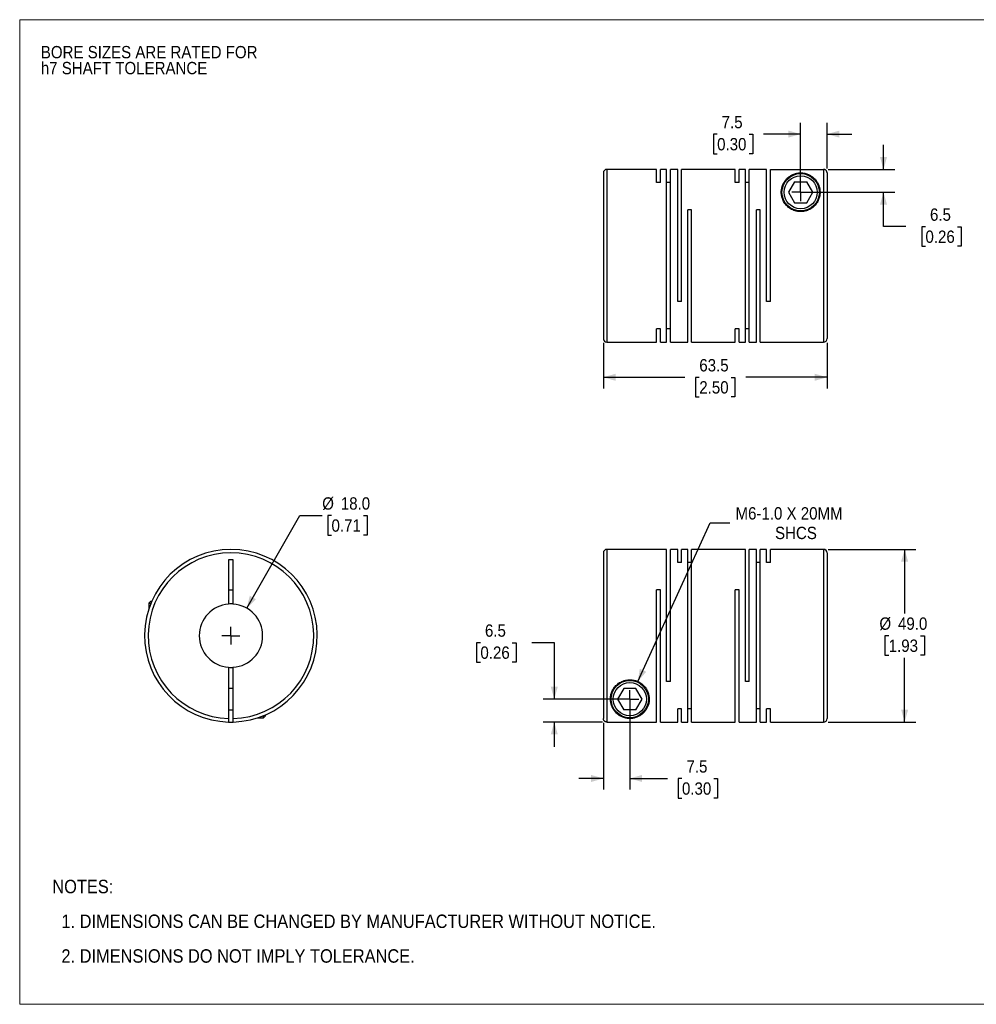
# Model space of a CAD drawing. Header units: millimetres. Extents: x 0 to 432, y 0 to 279.
# Tile 1 of 2: x 0 to 272, y 0 to 279. Entities that reach past the tile are written whole.
import ezdxf

# ---------------------------------------------------------------- set-up
doc = ezdxf.new("R2010")
doc.units = ezdxf.units.MM
doc.linetypes.add('SLD-Solid', pattern=[0])
doc.layers.add('SLD-0', color=7, linetype='SLD-Solid', lineweight=25)
doc.layers.add('TEXT', color=140, linetype='SLD-Solid', lineweight=25)
doc.styles.add('SLDTEXTSTYLE0', font='GOTHIC.TTF', dxfattribs={"width": 0.913})
doc.dimstyles.new('SLDDIMSTYLE0', dxfattribs={"dimtxt": 3.5, "dimasz": 3.5, "dimexe": 0, "dimexo": 0.0625, "dimgap": 0.875, "dimtad": 0, "dimtih": 1, "dimtoh": 1, "dimdec": 1, "dimrnd": 1e-09, "dimzin": 4, "dimdsep": 46, "dimtxsty": 'SLDTEXTSTYLE0', "dimsah": 1, "dimcen": 0, "dimadec": 0, "dimazin": 1, "dimtfac": 1, "dimtdec": 1, "dimtofl": 0, "dimtmove": 0, "dimatfit": 3, "dimfxl": 0, "dimfrac": 2, "dimtolj": 1, "dimtzin": 12, "dimarcsym": 0})
doc.dimstyles.new('SLDDIMSTYLE1', dxfattribs={"dimtxt": 3.5, "dimasz": 3.5, "dimexe": 0, "dimexo": 0.0625, "dimgap": 0.875, "dimtad": 0, "dimtih": 1, "dimtoh": 1, "dimdec": 1, "dimrnd": 1e-09, "dimzin": 12, "dimdsep": 46, "dimtxsty": 'SLDTEXTSTYLE0', "dimsah": 1, "dimcen": 0.09, "dimadec": 0, "dimazin": 3, "dimtfac": 1, "dimtdec": 1, "dimtmove": 0, "dimatfit": 0, "dimfxl": 0, "dimfrac": 2, "dimtolj": 1, "dimtzin": 12, "dimarcsym": 0})
doc.dimstyles.new('SLDDIMSTYLE2', dxfattribs={"dimtxt": 3.5, "dimasz": 3.5, "dimexe": 0, "dimexo": 0.0625, "dimgap": 0.875, "dimtad": 0, "dimtih": 1, "dimtoh": 1, "dimdec": 1, "dimrnd": 1e-09, "dimzin": 4, "dimdsep": 46, "dimtxsty": 'SLDTEXTSTYLE0', "dimsah": 1, "dimcen": 0.09, "dimadec": 0, "dimazin": 1, "dimtfac": 1, "dimtdec": 1, "dimtofl": 0, "dimtmove": 0, "dimatfit": 3, "dimfxl": 0, "dimfrac": 2, "dimtolj": 1, "dimtzin": 12, "dimarcsym": 0})
doc.dimstyles.new('SLDDIMSTYLE3', dxfattribs={"dimtxt": 3.5, "dimasz": 3.5, "dimexe": 0, "dimexo": 0.0625, "dimgap": 0.875, "dimtad": 0, "dimtih": 1, "dimtoh": 1, "dimdec": 1, "dimrnd": 1e-09, "dimzin": 12, "dimdsep": 46, "dimtxsty": 'SLDTEXTSTYLE0', "dimsah": 1, "dimcen": 0, "dimadec": 0, "dimazin": 3, "dimtfac": 1, "dimtdec": 1, "dimtofl": 0, "dimtmove": 0, "dimatfit": 3, "dimfxl": 0, "dimfrac": 2, "dimtolj": 1, "dimtzin": 12, "dimarcsym": 0})
doc.dimstyles.new('SLDDIMSTYLE4', dxfattribs={"dimtxt": 3.5, "dimasz": 3.5, "dimexe": 0, "dimexo": 0.0625, "dimgap": 0.875, "dimtad": 0, "dimtih": 1, "dimtoh": 1, "dimdec": 1, "dimrnd": 1e-09, "dimzin": 12, "dimdsep": 46, "dimtxsty": 'SLDTEXTSTYLE0', "dimsah": 1, "dimcen": 0.09, "dimadec": 0, "dimazin": 3, "dimtfac": 1, "dimtdec": 1, "dimtofl": 0, "dimtmove": 0, "dimatfit": 3, "dimfxl": 0, "dimfrac": 2, "dimtolj": 1, "dimtzin": 12, "dimarcsym": 0})

# ---------------------------------------------------------------- blocks, each defined once
blk = doc.blocks.new('Block2')
at = {"color": 7, "linetype": 'SLD-Solid', "lineweight": 18}
for p, q in [((0, 279.4), (431.8, 279.4)), ((0, 279.4), (0, 0)), ((431.8, 279.4), (431.8, 0)), ((0, 0), (431.8, 0))]:
    blk.add_line(p, q, dxfattribs=at)
blk = doc.blocks.new('SW_NOTE_0_2')
at = {"layer": 'SLD-0', "color": 0, "char_height": 3.5, "attachment_point": 1, "style": 'SLDTEXTSTYLE0'}
for s, insert in [('BORE SIZES ARE RATED FOR ', (0, 4.47)), ('h7 SHAFT TOLERANCE', (0, -0.05))]:
    blk.add_mtext(s, dxfattribs=dict(at, insert=insert))
blk = doc.blocks.new('SW_NOTE_0_3')
at = {"layer": 'TEXT', "color": 0, "char_height": 3.81, "attachment_point": 1, "style": 'SLDTEXTSTYLE0'}
for s, insert in [('NOTES:', (0, 4.87)), ('  1. DIMENSIONS CAN BE CHANGED BY MANUFACTURER WITHOUT NOTICE.', (0, -4.99)), ('  2. DIMENSIONS DO NOT IMPLY TOLERANCE.', (0, -14.84))]:
    blk.add_mtext(s, dxfattribs=dict(at, insert=insert))
blk = doc.blocks.new('_D')
at = {"layer": 'SLD-0'}
for p, q in [((64.44, 112.4), (79.52, 138.69)), ((79.52, 138.69), (85.87, 138.69)), ((88.51, 138.69), (87.44, 138.69)), ((87.44, 138.69), (87.44, 133.14)), ((97.56, 138.69), (98.63, 138.69)), ((98.63, 138.69), (98.63, 133.14)), ((87.44, 133.14), (88.51, 133.14)), ((98.63, 133.14), (97.56, 133.14))]:
    blk.add_line(p, q, dxfattribs=at)
blk.add_solid([(64.44, 112.4), (67.05, 114.94), (65.31, 115.94)], dxfattribs=at)
at = {"layer": 'SLD-0', "char_height": 3.5, "attachment_point": 1, "style": 'SLDTEXTSTYLE0'}
for s, insert in [('%%c', (85.87, 143.87)), ('18.0', (91.15, 143.87)), ('0.71', (88.51, 137.61))]:
    blk.add_mtext(s, dxfattribs=dict(at, insert=insert))
blk = doc.blocks.new('SW_CENTERMARKSYMBOL_0')
at = {"layer": 'SLD-0', "color": 0}
for q in [(-2.54, 0), (0, 2.54), (0, -2.54), (2.54, 0)]:
    blk.add_line((0, 0), q, dxfattribs=at)
blk = doc.blocks.new('_D_1')
at = {"layer": 'SLD-0'}
for p, q in [((173.17, 85.33), (173.17, 60.92)), ((165.67, 79.84), (165.67, 60.92)), ((165.67, 64.09), (158.67, 64.09)), ((173.17, 64.09), (183.84, 64.09)), ((187.98, 64.07), (186.91, 64.07)), ((186.91, 64.07), (186.91, 58.51)), ((197.03, 64.07), (198.1, 64.07)), ((198.1, 64.07), (198.1, 58.51)), ((186.91, 58.51), (187.98, 58.51)), ((198.1, 58.51), (197.03, 58.51))]:
    blk.add_line(p, q, dxfattribs=at)
for points in [[(165.67, 64.09), (162.17, 65.09), (162.17, 63.09)], [(173.17, 64.09), (176.67, 63.09), (176.67, 65.09)]]:
    blk.add_solid(points, dxfattribs=at)
at = {"layer": 'SLD-0', "char_height": 3.5, "attachment_point": 1, "style": 'SLDTEXTSTYLE0'}
for s, insert in [('7.5', (189.27, 69.25)), ('0.30', (187.98, 62.98))]:
    blk.add_mtext(s, dxfattribs=dict(at, insert=insert))
blk = doc.blocks.new('_D_2')
at = {"layer": 'SLD-0'}
for p, q in [((130.77, 102.62), (129.7, 102.62)), ((129.7, 102.62), (129.7, 97.07)), ((139.82, 102.62), (140.89, 102.62)), ((140.89, 102.62), (140.89, 97.07)), ((145.38, 102.65), (151.73, 102.65)), ((151.73, 102.65), (151.73, 86.6)), ((129.7, 97.07), (130.77, 97.07)), ((140.89, 97.07), (139.82, 97.07)), ((171.9, 86.6), (148.55, 86.6)), ((165.4, 80.1), (148.55, 80.1)), ((151.73, 80.1), (151.73, 73.1))]:
    blk.add_line(p, q, dxfattribs=at)
for points in [[(151.73, 86.6), (152.73, 90.1), (150.73, 90.1)], [(151.73, 80.1), (150.73, 76.6), (152.73, 76.6)]]:
    blk.add_solid(points, dxfattribs=at)
at = {"layer": 'SLD-0', "char_height": 3.5, "attachment_point": 1, "style": 'SLDTEXTSTYLE0'}
for s, insert in [('6.5', (132.06, 107.81)), ('0.26', (130.77, 101.54))]:
    blk.add_mtext(s, dxfattribs=dict(at, insert=insert))
blk = doc.blocks.new('_D_3')
at = {"layer": 'SLD-0'}
for p, q in [((229.44, 129.1), (254.36, 129.1)), ((251.18, 129.1), (251.18, 110.86)), ((246.66, 104.6), (245.59, 104.6)), ((245.59, 104.6), (245.59, 99.04)), ((255.71, 104.6), (256.78, 104.6)), ((256.78, 104.6), (256.78, 99.04)), ((245.59, 99.04), (246.66, 99.04)), ((251.18, 80.1), (251.18, 98.33)), ((256.78, 99.04), (255.71, 99.04)), ((229.44, 80.1), (254.36, 80.1))]:
    blk.add_line(p, q, dxfattribs=at)
for points in [[(251.18, 129.1), (250.18, 125.6), (252.18, 125.6)], [(251.18, 80.1), (252.18, 83.6), (250.18, 83.6)]]:
    blk.add_solid(points, dxfattribs=at)
at = {"layer": 'SLD-0', "char_height": 3.5, "attachment_point": 1, "style": 'SLDTEXTSTYLE0'}
for s, insert in [('%%c', (244.02, 109.78)), ('49.0', (249.3, 109.78)), ('1.93', (246.66, 103.51))]:
    blk.add_mtext(s, dxfattribs=dict(at, insert=insert))
blk = doc.blocks.new('_D_4')
at = {"layer": 'SLD-0'}
for p, q in [((175.46, 91.6), (196.03, 136.6)), ((196.03, 136.6), (201.59, 136.6))]:
    blk.add_line(p, q, dxfattribs=at)
blk.add_solid([(175.46, 91.6), (177.83, 94.37), (176.01, 95.2)], dxfattribs=at)
at = {"layer": 'SLD-0', "char_height": 3.5, "attachment_point": 1, "style": 'SLDTEXTSTYLE0'}
for s, insert in [('M6-1.0 X 20MM', (203.18, 141.07)), ('SHCS', (214.4, 135.51))]:
    blk.add_mtext(s, dxfattribs=dict(at, insert=insert))
blk = doc.blocks.new('SW_CENTERMARKSYMBOL_1')
at = {"layer": 'SLD-0', "color": 0}
for q in [(-2.54, 0), (0, 2.54), (0, -2.54), (2.54, 0)]:
    blk.add_line((0, 0), q, dxfattribs=at)
blk = doc.blocks.new('_D_6')
at = {"layer": 'SLD-0'}
for p, q in [((221.67, 231.7), (221.67, 250.11)), ((229.17, 237.19), (229.17, 250.11)), ((197.96, 246.91), (196.89, 246.91)), ((196.89, 246.91), (196.89, 241.35)), ((207.01, 246.91), (208.07, 246.91)), ((208.07, 246.91), (208.07, 241.35)), ((221.67, 246.93), (211.14, 246.93)), ((229.17, 246.93), (236.17, 246.93)), ((196.89, 241.35), (197.96, 241.35)), ((208.07, 241.35), (207.01, 241.35))]:
    blk.add_line(p, q, dxfattribs=at)
for points in [[(221.67, 246.93), (218.17, 247.93), (218.17, 245.93)], [(229.17, 246.93), (232.67, 245.93), (232.67, 247.93)]]:
    blk.add_solid(points, dxfattribs=at)
at = {"layer": 'SLD-0', "char_height": 3.5, "attachment_point": 1, "style": 'SLDTEXTSTYLE0'}
for s, insert in [('7.5', (199.25, 252.09)), ('0.30', (197.96, 245.82))]:
    blk.add_mtext(s, dxfattribs=dict(at, insert=insert))
blk = doc.blocks.new('_D_7')
at = {"layer": 'SLD-0'}
for p, q in [((245.18, 236.92), (245.18, 243.92)), ((229.44, 236.92), (248.36, 236.92)), ((222.94, 230.43), (248.36, 230.43)), ((245.18, 220.68), (245.18, 230.43)), ((251.53, 220.68), (245.18, 220.68)), ((257.09, 220.66), (256.02, 220.66)), ((256.02, 220.66), (256.02, 215.1)), ((266.14, 220.66), (267.21, 220.66)), ((267.21, 220.66), (267.21, 215.1)), ((256.02, 215.1), (257.09, 215.1)), ((267.21, 215.1), (266.14, 215.1))]:
    blk.add_line(p, q, dxfattribs=at)
for points in [[(245.18, 236.92), (246.18, 240.42), (244.18, 240.42)], [(245.18, 230.43), (244.18, 226.93), (246.18, 226.93)]]:
    blk.add_solid(points, dxfattribs=at)
at = {"layer": 'SLD-0', "char_height": 3.5, "attachment_point": 1, "style": 'SLDTEXTSTYLE0'}
for s, insert in [('6.5', (258.38, 225.84)), ('0.26', (257.09, 219.57))]:
    blk.add_mtext(s, dxfattribs=dict(at, insert=insert))
blk = doc.blocks.new('_D_8')
at = {"layer": 'SLD-0'}
for p, q in [((165.67, 187.66), (165.67, 174.76)), ((229.17, 187.66), (229.17, 174.76)), ((165.67, 177.93), (188.76, 177.93)), ((192.9, 177.9), (191.83, 177.9)), ((191.83, 177.9), (191.83, 172.35)), ((201.95, 177.9), (203.02, 177.9)), ((203.02, 177.9), (203.02, 172.35)), ((229.17, 177.93), (206.09, 177.93)), ((191.83, 172.35), (192.9, 172.35)), ((203.02, 172.35), (201.95, 172.35))]:
    blk.add_line(p, q, dxfattribs=at)
for points in [[(165.67, 177.93), (169.17, 176.93), (169.17, 178.93)], [(229.17, 177.93), (225.67, 178.93), (225.67, 176.93)]]:
    blk.add_solid(points, dxfattribs=at)
at = {"layer": 'SLD-0', "char_height": 3.5, "attachment_point": 1, "style": 'SLDTEXTSTYLE0'}
for s, insert in [('63.5', (192.9, 183.09)), ('2.50', (192.9, 176.82))]:
    blk.add_mtext(s, dxfattribs=dict(at, insert=insert))
blk = doc.blocks.new('SW_CENTERMARKSYMBOL_3')
at = {"layer": 'SLD-0', "color": 0}
for q in [(-2.54, 0), (0, 2.54), (0, -2.54), (2.54, 0)]:
    blk.add_line((0, 0), q, dxfattribs=at)

msp = doc.modelspace()

# ---------------------------------------------------------------- linework, layer by layer
for p, q in [((165.67, 235.93), (165.67, 188.93)), ((180.77, 236.93), (166.67, 236.93)), ((166.67, 236.93), (166.67, 187.93)), ((180.77, 233.2), (180.77, 236.93)), ((183.62, 236.93), (181.87, 236.93)), ((181.87, 233.2), (181.87, 236.93)), ((183.62, 187.93), (183.62, 236.93)), ((186.77, 236.93), (184.72, 236.93)), ((184.72, 187.93), (184.72, 236.93)), ((186.77, 199.43), (186.77, 236.93)), ((203.12, 236.93), (187.87, 236.93)), ((187.87, 199.43), (187.87, 236.93)), ((203.12, 233.2), (203.12, 236.93)), ((205.97, 236.93), (204.22, 236.93)), ((204.22, 233.2), (204.22, 236.93)), ((205.97, 187.93), (205.97, 236.93)), ((211.97, 236.93), (207.07, 236.93)), ((207.07, 187.93), (207.07, 236.93)), ((211.97, 199.43), (211.97, 236.93)), ((213.07, 199.43), (213.07, 236.92)), ((213.07, 236.92), (228.17, 236.92)), ((228.17, 236.92), (228.17, 187.93)), ((229.17, 235.92), (229.17, 188.93)), ((181.87, 233.2), (180.77, 233.2)), ((184.72, 233.2), (183.62, 233.2)), ((204.22, 233.2), (203.12, 233.2)), ((207.07, 233.2), (205.97, 233.2)), ((219.94, 233.43), (218.21, 230.43)), ((219.94, 233.43), (223.41, 233.43)), ((225.14, 230.43), (223.41, 233.43)), ((218.21, 230.43), (219.94, 227.43)), ((223.41, 227.43), (225.14, 230.43)), ((219.94, 227.43), (223.41, 227.43)), ((190.72, 225.43), (189.62, 225.43)), ((189.62, 187.93), (189.62, 225.43)), ((190.72, 187.93), (190.72, 225.43)), ((210.22, 225.43), (209.12, 225.43)), ((209.12, 187.93), (209.12, 225.43)), ((210.22, 187.93), (210.22, 225.43)), ((187.87, 199.43), (186.77, 199.43)), ((213.07, 199.43), (211.97, 199.43)), ((181.87, 191.66), (180.77, 191.66)), ((180.77, 187.93), (180.77, 191.66)), ((181.87, 187.93), (181.87, 191.66)), ((184.72, 191.66), (183.62, 191.66)), ((204.22, 191.66), (203.12, 191.66)), ((203.12, 187.93), (203.12, 191.66)), ((204.22, 187.93), (204.22, 191.66)), ((207.07, 191.66), (205.97, 191.66)), ((166.67, 187.93), (180.77, 187.93)), ((181.87, 187.93), (183.62, 187.93)), ((184.72, 187.93), (189.62, 187.93)), ((190.72, 187.93), (203.12, 187.93)), ((204.22, 187.93), (205.97, 187.93)), ((207.07, 187.93), (209.12, 187.93)), ((210.22, 187.93), (228.17, 187.93)), ((183.62, 129.1), (166.67, 129.1)), ((166.67, 129.1), (166.67, 80.1)), ((183.62, 91.6), (183.62, 129.1)), ((186.77, 129.1), (184.72, 129.1)), ((184.72, 91.6), (184.72, 129.1)), ((186.77, 125.36), (186.77, 129.1)), ((189.62, 129.1), (187.87, 129.1)), ((187.87, 125.36), (187.87, 129.1)), ((189.62, 80.1), (189.62, 129.1)), ((205.97, 129.1), (190.72, 129.1)), ((190.72, 80.1), (190.72, 129.1)), ((205.97, 91.6), (205.97, 129.1)), ((209.12, 129.1), (207.07, 129.1)), ((207.07, 91.6), (207.07, 129.1)), ((209.12, 80.1), (209.12, 129.1)), ((211.97, 129.1), (210.22, 129.1)), ((210.22, 80.1), (210.22, 129.1)), ((211.97, 125.36), (211.97, 129.1)), ((228.17, 129.1), (213.07, 129.1)), ((213.07, 125.36), (213.07, 129.1)), ((228.17, 129.1), (228.17, 80.1)), ((60.61, 126.1), (59.31, 126.1)), ((59.31, 126.1), (59.31, 113.57)), ((60.61, 113.57), (60.61, 126.1)), ((165.67, 128.1), (165.67, 81.11)), ((229.17, 128.1), (229.17, 81.1)), ((187.87, 125.36), (186.77, 125.36)), ((190.72, 125.36), (189.62, 125.36)), ((210.22, 125.36), (209.12, 125.36)), ((213.07, 125.36), (211.97, 125.36)), ((59.31, 117.6), (60.61, 117.6)), ((181.87, 117.6), (180.77, 117.6)), ((180.77, 80.1), (180.77, 117.6)), ((181.87, 80.1), (181.87, 117.6)), ((204.22, 117.6), (203.12, 117.6)), ((203.12, 80.1), (203.12, 117.6)), ((204.22, 80.1), (204.22, 117.6)), ((37.26, 114.4), (36.66, 113.8)), ((36.66, 113.8), (36.66, 112.17)), ((36.66, 113.8), (37.25, 113.8)), ((37.26, 114.4), (37.5, 114.4)), ((59.31, 95.62), (59.31, 81.11)), ((60.61, 81.11), (60.61, 95.62)), ((60.61, 89.6), (59.31, 89.6)), ((171.44, 89.6), (169.71, 86.6)), ((174.91, 89.6), (171.44, 89.6)), ((176.64, 86.6), (174.91, 89.6)), ((184.72, 91.6), (183.62, 91.6)), ((207.07, 91.6), (205.97, 91.6)), ((169.71, 86.6), (171.44, 83.6)), ((174.91, 83.6), (176.64, 86.6)), ((187.87, 83.83), (186.77, 83.83)), ((186.77, 80.1), (186.77, 83.83)), ((187.87, 80.1), (187.87, 83.83)), ((190.72, 83.83), (189.62, 83.83)), ((210.22, 83.83), (209.12, 83.83)), ((213.07, 83.83), (211.97, 83.83)), ((211.97, 80.1), (211.97, 83.83)), ((213.07, 80.1), (213.07, 83.83)), ((59.31, 83.6), (60.61, 83.6)), ((67.53, 81.3), (69.16, 81.3)), ((69.16, 81.3), (69.76, 81.9)), ((69.16, 81.3), (69.16, 81.89)), ((69.76, 81.9), (69.76, 82.14)), ((174.91, 83.6), (171.44, 83.6)), ((166.67, 80.1), (180.77, 80.1)), ((181.87, 80.1), (186.77, 80.1)), ((187.87, 80.1), (189.62, 80.1)), ((190.72, 80.1), (203.12, 80.1)), ((204.22, 80.1), (209.12, 80.1)), ((210.22, 80.1), (211.97, 80.1)), ((213.07, 80.1), (228.17, 80.1))]:
    msp.add_line(p, q)
for centre, radius in [((221.67, 230.43), 5.3), ((221.67, 230.43), 4.7), ((173.17, 86.6), 5.3), ((173.17, 86.6), 4.7)]:
    msp.add_circle(centre, radius)
for centre, radius, start, end in [((166.67, 235.93), 1, 90, 180), ((166.67, 188.93), 1, 180, 270), ((228.17, 188.93), 1, 270, 0), ((59.96, 104.6), 24.5, 271.5203, 268.4797), ((166.67, 128.1), 1, 90, 180), ((228.17, 128.1), 1, 0, 90), ((59.96, 104.6), 23.5, 271.585, 268.415), ((59.96, 104.6), 9, 94.1416, 265.8584), ((59.96, 104.6), 9, 85.8584, 94.1416), ((59.96, 104.6), 9, 274.1416, 85.8584), ((59.96, 104.6), 9, 265.8584, 274.1416), ((228.17, 81.1), 1, 270, 0), ((59.96, 104.6), 24.5, 268.4797, 271.5203)]:
    msp.add_arc(centre, radius, start, end)
for points, knots in [([(227.17, 230.43), (227.17, 231.08), (227, 232), (226.53, 233.06), (226.15, 233.65), (225.8, 234.08), (225.41, 234.48), (224.87, 234.93), (224.23, 235.32), (223.64, 235.58), (223.21, 235.72), (222.83, 235.81), (222.52, 235.87), (222.19, 235.91), (221.83, 235.93), (221.47, 235.93), (221.12, 235.91), (220.78, 235.86), (220.39, 235.78), (219.94, 235.66), (219.48, 235.48), (219.04, 235.27), (218.53, 234.96), (217.96, 234.52), (217.39, 233.91), (216.91, 233.22), (216.41, 232.2), (216.13, 230.98), (216.2, 229.65), (216.45, 228.59), (216.94, 227.54), (217.72, 226.54), (218.76, 225.7), (220.06, 225.11), (221.5, 224.87), (222.95, 225.02), (224.3, 225.53), (225.41, 226.32), (226.25, 227.3), (226.8, 228.34), (227.11, 229.41), (227.17, 230.09), (227.17, 230.43)], [0, 0, 0, 0, 0.062263, 0.093558, 0.124749, 0.140265, 0.155765, 0.186839, 0.218218, 0.233958, 0.249621, 0.257888, 0.265337, 0.273527, 0.281124, 0.288868, 0.296882, 0.304373, 0.31266, 0.326862, 0.344024, 0.358415, 0.375268, 0.406475, 0.437463, 0.468484, 0.499753, 0.561888, 0.594423, 0.624367, 0.65664, 0.686983, 0.718603, 0.749425, 0.780733, 0.812013, 0.843013, 0.874687, 0.90506, 0.937247, 0.967346, 1, 1, 1, 1]), ([(229.17, 235.92), (229.17, 235.95), (229.17, 236.02), (229.16, 236.12), (229.13, 236.21), (229.1, 236.3), (229.06, 236.38), (229.02, 236.46), (228.97, 236.53), (228.91, 236.6), (228.85, 236.66), (228.79, 236.71), (228.72, 236.76), (228.65, 236.8), (228.58, 236.83), (228.51, 236.86), (228.44, 236.89), (228.38, 236.9), (228.31, 236.91), (228.24, 236.92), (228.2, 236.92), (228.17, 236.92)], [0, 0, 0, 0, 0.063668, 0.12611, 0.187326, 0.247315, 0.306078, 0.363615, 0.419925, 0.475008, 0.528865, 0.581496, 0.632901, 0.683079, 0.732031, 0.779758, 0.826258, 0.871532, 0.91558, 0.958403, 1, 1, 1, 1]), ([(167.67, 86.6), (167.67, 85.94), (167.85, 85.02), (168.32, 83.97), (168.7, 83.38), (169.05, 82.95), (169.44, 82.55), (169.98, 82.09), (170.62, 81.71), (171.21, 81.45), (171.64, 81.31), (172.02, 81.22), (172.33, 81.16), (172.66, 81.12), (173.02, 81.09), (173.38, 81.1), (173.73, 81.12), (174.07, 81.17), (174.46, 81.24), (174.91, 81.37), (175.37, 81.55), (175.81, 81.76), (176.32, 82.07), (176.89, 82.51), (177.46, 83.12), (177.94, 83.8), (178.44, 84.83), (178.72, 86.04), (178.65, 87.38), (178.4, 88.44), (177.91, 89.49), (177.13, 90.49), (176.09, 91.33), (174.79, 91.92), (173.35, 92.16), (171.89, 92.01), (170.55, 91.5), (169.44, 90.71), (168.6, 89.73), (168.05, 88.69), (167.74, 87.62), (167.67, 86.94), (167.67, 86.6)], [0, 0, 0, 0, 0.062263, 0.093558, 0.124749, 0.140265, 0.155765, 0.186839, 0.218218, 0.233958, 0.249621, 0.257888, 0.265337, 0.273527, 0.281124, 0.288868, 0.296882, 0.304373, 0.31266, 0.326862, 0.344024, 0.358415, 0.375268, 0.406475, 0.437463, 0.468484, 0.499753, 0.561888, 0.594423, 0.624367, 0.65664, 0.686983, 0.718603, 0.749425, 0.780733, 0.812013, 0.843013, 0.874687, 0.90506, 0.937247, 0.967346, 1, 1, 1, 1]), ([(59.31, 81.11), (59.31, 81.07), (59.31, 81.01), (59.31, 80.91), (59.31, 80.82), (59.31, 80.69), (59.31, 80.55), (59.31, 80.39), (59.31, 80.27), (59.31, 80.18), (59.31, 80.12), (59.31, 80.11), (59.31, 80.1)], [0, 0, 0, 0, 0.062382, 0.124477, 0.186899, 0.250252, 0.375573, 0.50011, 0.624942, 0.75013, 0.874977, 1, 1, 1, 1]), ([(60.61, 80.1), (60.61, 80.11), (60.61, 80.11), (60.61, 80.12), (60.61, 80.15), (60.61, 80.19), (60.61, 80.27), (60.61, 80.39), (60.61, 80.55), (60.61, 80.72), (60.61, 80.91), (60.61, 81.04), (60.61, 81.11)], [0, 0, 0, 0, 0.062739, 0.124914, 0.187134, 0.250006, 0.37523, 0.500814, 0.625421, 0.75039, 0.875105, 1, 1, 1, 1]), ([(166.67, 80.1), (166.64, 80.11), (166.58, 80.11), (166.48, 80.12), (166.38, 80.15), (166.26, 80.19), (166.11, 80.27), (165.96, 80.39), (165.84, 80.55), (165.75, 80.72), (165.69, 80.91), (165.68, 81.04), (165.67, 81.11)], [0, 0, 0, 0, 0.062739, 0.124914, 0.187134, 0.250006, 0.37523, 0.500814, 0.625421, 0.75039, 0.875105, 1, 1, 1, 1])]:
    msp.add_open_spline(points, degree=3, knots=knots)

# ---------------------------------------------------------------- block references
at = {"color": 7, "linetype": 'Continuous'}
msp.add_blockref('Block2', (0, 0), dxfattribs=at)
at = {"layer": 'SLD-0'}
for name, p in [('SW_NOTE_0_2', (6, 267.47)), ('SW_CENTERMARKSYMBOL_3', (221.67, 230.43)), ('SW_CENTERMARKSYMBOL_0', (59.96, 104.6)), ('SW_CENTERMARKSYMBOL_1', (173.17, 86.6))]:
    msp.add_blockref(name, p, dxfattribs=at)
at = {"layer": 'TEXT'}
msp.add_blockref('SW_NOTE_0_3', (9.26, 30.46), dxfattribs=at)

# ---------------------------------------------------------------- dimensions: what is measured, and where the dimension line sits
at = {"layer": 'SLD-0'}
for base, p1, p2, dimstyle, picture, middle in [((221.67, 246.93), (229.17, 235.92), (221.67, 230.43), 'SLDDIMSTYLE1', '_D_6', (202.48, 246.93)), ((165.67, 177.93), (229.17, 188.93), (165.67, 188.93), 'SLDDIMSTYLE4', '_D_8', (197.42, 177.93)), ((173.17, 64.09), (165.67, 81.11), (173.17, 86.6), 'SLDDIMSTYLE1', '_D_1', (192.5, 64.09))]:
    dim = msp.add_linear_dim(base=base, p1=p1, p2=p2, dimstyle=dimstyle, dxfattribs=at)
    dim.commit()
    dim.dimension.update_dxf_attribs({"geometry": picture, "text_midpoint": middle, "dimtype": 160})
for base, p1, p2, picture, middle in [((245.18, 230.43), (228.17, 236.92), (221.67, 230.43), '_D_7', (245.18, 220.68)), ((151.73, 86.6), (166.67, 80.1), (173.17, 86.6), '_D_2', (151.73, 102.65))]:
    dim = msp.add_linear_dim(base=base, p1=p1, p2=p2, angle=90, dimstyle='SLDDIMSTYLE1', dxfattribs=at)
    dim.commit()
    dim.dimension.update_dxf_attribs({"geometry": picture, "text_midpoint": middle, "dimtype": 160})
dim = msp.add_diameter_dim_2p(p1=(55.48, 96.79), p2=(64.44, 112.4), dimstyle='SLDDIMSTYLE0', dxfattribs=at)
dim.commit()
dim.dimension.update_dxf_attribs({"geometry": '_D', "text_midpoint": (93.04, 138.69), "dimtype": 163})
dim = msp.add_diameter_dim_2p(p1=(170.89, 81.59), p2=(175.46, 91.6), text='M6-1.0 X 20MM\\PSHCS', dimstyle='SLDDIMSTYLE3', override={"dimpost": '<>'}, dxfattribs=at)
dim.commit()
dim.dimension.update_dxf_attribs({"geometry": '_D_4', "text_midpoint": (220.21, 136.6), "dimtype": 163})
dim = msp.add_linear_dim(base=(251.18, 80.1), p1=(228.17, 129.1), p2=(228.17, 80.1), angle=90, text='%%c<>', dimstyle='SLDDIMSTYLE2', dxfattribs=at)
dim.commit()
dim.dimension.update_dxf_attribs({"geometry": '_D_3', "text_midpoint": (251.18, 104.6), "dimtype": 160})

doc.saveas('drawing.dxf')
